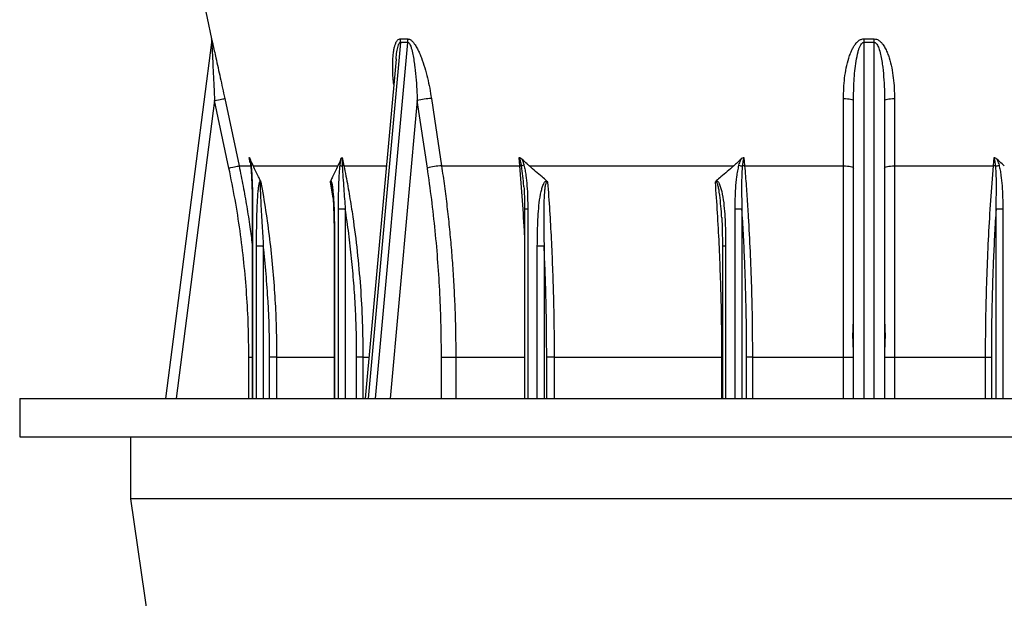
# Model space of a CAD drawing. Header units: millimetres. Extents: x 1225 to 2867, y 133 to 3867.
# Tile 2 of 11: x 1225 to 2176, y 693 to 1252. Entities that reach past the tile are written whole.
import ezdxf

# ---------------------------------------------------------------- set-up
doc = ezdxf.new("R2010")
doc.units = ezdxf.units.MM

msp = doc.modelspace()

# ---------------------------------------------------------------- linework, layer by layer
at = {"color": 7, "linetype": 'Continuous', "lineweight": 25}
for p, q in [((1370.54, 1419.35), (1409.98, 1233.79)), ((1365.69, 886), (1410.12, 1230.49)), ((1410.12, 1230.49), (1410.12, 1230.43)), ((1588.31, 1214.28), (1558.37, 886)), ((1588.32, 1214.39), (1588.31, 1214.28)), ((1588.36, 1214.28), (1588.39, 1214.57)), ((1426.8, 1108.92), (1412.93, 1174.11)), ((1618.63, 1108.92), (1608.83, 1174.11)), ((2030.54, 886), (2030.54, 1174.11)), ((2060.54, 1174.11), (2060.54, 886)), ((1447.02, 1116.57), (1446.94, 1116.96)), ((1536.38, 1119.25), (1538.03, 1111)), ((1708.08, 1111), (1707.39, 1119.25)), ((1924.61, 1119.25), (1925.29, 1111)), ((2165.78, 1111), (2166.46, 1119.25)), ((1436.57, 1111), (1448.06, 1111)), ((1450.28, 1111), (1532.14, 1111)), ((1632.33, 1111), (1708.08, 1111)), ((1717.11, 1111), (1914.74, 1111)), ((1925.29, 1111), (2020.93, 1111)), ((2070.14, 1111), (2165.78, 1111)), ((1526.23, 1091.72), (1526.18, 1092.04)), ((1711.88, 1090.63), (1711.87, 1090.87)), ((1449.31, 1069.25), (1449.31, 886)), ((1539.26, 1069.25), (1532.73, 1069.25)), ((1712.6, 1069.25), (1712.6, 886)), ((1922.7, 1069.25), (1916.17, 1069.25)), ((2174.9, 1069.25), (2168.37, 1069.25)), ((1903.15, 1060.65), (1903.13, 1060.97)), ((1460.05, 1033.34), (1453.51, 1033.34)), ((1528.52, 1033.34), (1528.52, 886)), ((1731.46, 1033.34), (1724.92, 1033.34)), ((1903.84, 1033.34), (1903.84, 886)), ((1472.93, 925.87), (1466.16, 925.87)), ((1556.33, 925.87), (1550.27, 925.87)), ((1632.25, 925.87), (1646.09, 925.87)), ((1741.19, 925.87), (1733.99, 925.87)), ((1741.19, 925.87), (1903.34, 925.87)), ((1932.84, 925.87), (1927.26, 925.87)), ((1932.84, 925.87), (2020.95, 925.87)), ((2020.95, 925.87), (2030.54, 925.87)), ((2060.54, 925.87), (2070.12, 925.87)), ((2070.12, 925.87), (2158.24, 925.87)), ((2158.24, 925.87), (2163.81, 925.87)), ((1224.54, 886), (1224.54, 849)), ((1224.54, 886), (2866.54, 886)), ((1224.54, 849), (2866.54, 849)), ((1331.54, 849), (1331.54, 789)), ((1331.54, 789), (1350.54, 659)), ((2759.54, 789), (1331.54, 789))]:
    msp.add_line(p, q, dxfattribs=at)
at = {"color": 1, "linetype": 'Continuous', "lineweight": 25}
for p, q in [((1409.98, 1233.79), (1409.99, 1233.84)), ((1409.99, 1233.84), (1410.1, 1233.44)), ((1592.7, 1230.49), (1561.28, 886)), ((1568.35, 886), (1599.77, 1230.49)), ((2040.54, 1230.49), (2040.54, 886)), ((2050.54, 886), (2050.54, 1230.49)), ((1412.93, 1174.11), (1375.78, 886)), ((1608.83, 1174.11), (1582.55, 886)), ((1447.44, 1114.07), (1446.41, 1119.25)), ((1538.03, 1111), (1578.89, 1111)), ((1527.47, 1079.79), (1524.94, 1095.19)), ((1526.29, 1091.37), (1526.42, 1090.62)), ((1449.69, 1069.25), (1449.31, 1069.25)), ((1449.69, 1069.25), (1449.69, 886)), ((1532.73, 886), (1532.73, 1069.25)), ((1539.26, 1069.25), (1539.26, 886)), ((1715.68, 1069.25), (1712.6, 1069.25)), ((1715.68, 1069.25), (1715.68, 886)), ((1916.17, 886), (1916.17, 1069.25)), ((1922.7, 1069.25), (1922.7, 886)), ((2168.37, 886), (2168.37, 1069.25)), ((2174.9, 1069.25), (2174.9, 886)), ((1903.17, 1060.3), (1903.32, 1057.47)), ((1453.51, 886), (1453.51, 1033.34)), ((1460.05, 1033.34), (1460.05, 886)), ((1528.9, 1033.34), (1528.52, 1033.34)), ((1528.9, 1033.34), (1528.9, 886)), ((1724.92, 886), (1724.92, 1033.34)), ((1731.46, 1033.34), (1731.46, 886)), ((1906.93, 1033.34), (1903.84, 1033.34)), ((1906.93, 1033.34), (1906.93, 886)), ((1446.06, 925.87), (1449.31, 925.87)), ((1446.06, 886), (1446.06, 925.87)), ((1466.16, 886), (1466.16, 925.87)), ((1472.93, 925.87), (1528.52, 925.87)), ((1472.93, 925.87), (1472.93, 886)), ((1550.27, 886), (1550.27, 925.87)), ((1556.33, 925.87), (1562, 925.87)), ((1556.33, 925.87), (1556.33, 886)), ((1632.25, 886), (1632.25, 925.87)), ((1646.09, 925.87), (1712.6, 925.87)), ((1646.09, 925.87), (1646.09, 886)), ((1733.99, 886), (1733.99, 925.87)), ((1741.19, 925.87), (1741.19, 886)), ((1903.84, 925.87), (1903.34, 925.87)), ((1903.34, 886), (1903.34, 925.87)), ((1927.26, 886), (1927.26, 925.87)), ((1932.84, 925.87), (1932.84, 886)), ((2020.95, 886), (2020.95, 925.87)), ((2070.12, 925.87), (2070.12, 886)), ((2158.24, 886), (2158.24, 925.87)), ((2163.81, 925.87), (2163.81, 886))]:
    msp.add_line(p, q, dxfattribs=at)
at = {"color": 7, "linetype": 'Continuous', "lineweight": 25, "flags": 128}
for points in [[(2040.61, 1233.84), (2040.6, 1233.43), (2040.59, 1233.01), (2040.58, 1232.59), (2040.57, 1232.17), (2040.56, 1231.75), (2040.56, 1231.33), (2040.55, 1230.9), (2040.54, 1230.49)], [(2050.54, 1230.49), (2050.53, 1230.9), (2050.52, 1231.33), (2050.51, 1231.75), (2050.5, 1232.17), (2050.49, 1232.59), (2050.48, 1233.01), (2050.47, 1233.43), (2050.46, 1233.84)], [(1412.93, 1174.11), (1414.8, 1174.5), (1416.59, 1174.89), (1418.25, 1175.24), (1419.72, 1175.55), (1420.93, 1175.81), (1421.86, 1176.01), (1422.46, 1176.13), (1422.71, 1176.19)], [(1422.71, 1176.19), (1426.87, 1156.62), (1436.57, 1111)], [(1622.53, 1176.19), (1625.48, 1156.62), (1632.33, 1111)], [(2020.93, 1111), (2020.93, 1130.56), (2020.92, 1176.19)], [(2020.92, 1176.19), (2022.82, 1176.13), (2024.63, 1176.01), (2026.29, 1175.81), (2027.74, 1175.55), (2028.93, 1175.24), (2029.81, 1174.89), (2030.35, 1174.5), (2030.54, 1174.11)], [(2060.54, 1174.11), (2060.72, 1174.5), (2061.26, 1174.89), (2062.14, 1175.24), (2063.33, 1175.55), (2064.78, 1175.81), (2066.44, 1176.01), (2068.25, 1176.13), (2070.15, 1176.19)], [(2070.15, 1176.19), (2070.15, 1156.62), (2070.14, 1111)], [(1426.8, 1108.92), (1428.66, 1109.32), (1430.45, 1109.7), (1432.11, 1110.05), (1433.58, 1110.36), (1434.8, 1110.62), (1435.72, 1110.82), (1436.32, 1110.95), (1436.57, 1111)], [(2020.93, 1111), (2022.82, 1110.95), (2024.63, 1110.82), (2026.29, 1110.62), (2027.75, 1110.36), (2028.93, 1110.05), (2029.81, 1109.7), (2030.35, 1109.32), (2030.54, 1108.92)], [(2060.54, 1108.92), (2060.72, 1109.32), (2061.26, 1109.7), (2062.14, 1110.05), (2063.33, 1110.36), (2064.78, 1110.62), (2066.44, 1110.82), (2068.25, 1110.95), (2070.14, 1111)]]:
    msp.add_lwpolyline(points, dxfattribs=at)
at = {"color": 7, "linetype": 'Continuous', "lineweight": 25}
for centre, radius, start, end in [((1400.2, 1231.71), 10, 352.7223, 12.02007), ((1400.21, 1231.76), 9.99, 352.65025, 12.01081), ((1578.77, 1231.99), 14.01, 353.84775, 7.62062), ((1585.68, 1231.54), 14.12, 355.72733, 9.39559), ((1624.18, 1119.13), 57.08, 91.64699, 105.6006), ((1537.7, 1117.27), 6.58, 238.46436, 258.7658), ((1539.9, 1088.56), 22.52, 94.76707, 98.90446), ((1633.98, 1053.94), 57.09, 91.65536, 105.60013), ((1707.82, 1102.51), 8.5, 77.62707, 88.25766), ((1717.53, 1092.53), 19.9, 106.13815, 113.3523), ((1933.35, 1156.16), 46.51, 253.12945, 257.20188), ((1926.33, 1085.87), 25.15, 92.35432, 97.49141), ((2164.74, 1085.87), 25.15, 82.50859, 87.64568), ((2157.72, 1156.16), 46.51, 282.79812, 286.87055)]:
    msp.add_arc(centre, radius, start, end, dxfattribs=at)
at = {"color": 1, "linetype": 'Continuous', "lineweight": 25}
msp.add_arc((1448.45, 1111.08), 0.649, 117.0391, 175.95189, dxfattribs=at)
at = {"color": 7, "linetype": 'Continuous', "lineweight": 25}
for points, knots in [([(1410.1, 1233.44), (1410.2, 1233), (1410.4, 1232.18), (1410.85, 1230.23), (1411.36, 1227.98), (1411.98, 1225.28), (1412.92, 1221.1), (1414.34, 1214.7), (1415.58, 1209.16), (1416.31, 1205.81), (1416.33, 1205.71)], [0, 0, 0, 0, 0.094086, 0.172497, 0.252855, 0.359403, 0.46606, 0.684855, 0.990167, 1, 1, 1, 1]), ([(1410.12, 1230.49), (1410.13, 1230.47), (1410.13, 1230.44), (1410.17, 1229.9), (1410.24, 1228.66), (1410.34, 1226.87), (1410.51, 1223.64), (1410.76, 1218.87), (1411.08, 1212.68), (1411.5, 1204.41), (1412, 1194.08), (1412.51, 1183.28), (1412.82, 1176.62), (1412.93, 1174.11)], [0, 0, 0, 0, 0.0108624, 0.0227203, 0.0567474, 0.0913273, 0.1264866, 0.2340074, 0.3426632, 0.4484078, 0.659941, 0.8720249, 1, 1, 1, 1]), ([(1599.62, 1233.84), (1600.23, 1233.77), (1601.6, 1233.59), (1603.54, 1232.11), (1605.26, 1230.24), (1607.11, 1227.65), (1609.09, 1224.24), (1611.09, 1219.97), (1613.52, 1213.9), (1616.19, 1205.96), (1618.82, 1196.11), (1620.94, 1186.16), (1622, 1179.51), (1622.53, 1176.19)], [0, 0, 0, 0, 0.03822, 0.085308, 0.124985, 0.164771, 0.236619, 0.308847, 0.381023, 0.53531, 0.690118, 0.845256, 1, 1, 1, 1]), ([(1599.77, 1230.49), (1599.92, 1230.47), (1600.24, 1230.44), (1600.98, 1229.9), (1601.75, 1228.65), (1602.51, 1226.87), (1603.54, 1223.63), (1604.66, 1218.87), (1605.68, 1212.67), (1606.79, 1204.41), (1607.8, 1194.07), (1608.48, 1183.27), (1608.73, 1176.62), (1608.83, 1174.11)], [0, 0, 0, 0, 0.010862, 0.022719, 0.056744, 0.091568, 0.126491, 0.234476, 0.34269, 0.448429, 0.660205, 0.872031, 1, 1, 1, 1]), ([(2020.92, 1176.19), (2020.96, 1179.48), (2021.05, 1186.09), (2021.89, 1195.96), (2023.42, 1205.74), (2025.44, 1213.76), (2027.6, 1220.03), (2029.43, 1224.13), (2031.4, 1227.54), (2033.47, 1230.27), (2035.86, 1232.43), (2038.37, 1233.7), (2039.96, 1233.8), (2040.61, 1233.84)], [0, 0, 0, 0, 0.153595, 0.307574, 0.461236, 0.614398, 0.692234, 0.770002, 0.82253, 0.874948, 0.927842, 0.970347, 1, 1, 1, 1]), ([(2030.54, 1174.11), (2030.64, 1180.48), (2030.78, 1190.07), (2031.81, 1202.81), (2033.01, 1212.24), (2034.39, 1219.39), (2035.83, 1224.22), (2036.84, 1226.84), (2037.89, 1228.75), (2038.87, 1229.82), (2039.52, 1230.28), (2040.08, 1230.48), (2040.42, 1230.48), (2040.54, 1230.49)], [0, 0, 0, 0, 0.325373, 0.488961, 0.652499, 0.810564, 0.859947, 0.909632, 0.953409, 0.970657, 0.982702, 0.994011, 1, 1, 1, 1]), ([(2050.46, 1233.84), (2051.3, 1233.77), (2053.19, 1233.59), (2055.58, 1232.11), (2057.58, 1230.24), (2059.6, 1227.65), (2061.63, 1224.24), (2063.5, 1219.97), (2065.58, 1213.9), (2067.61, 1205.96), (2069.17, 1196.11), (2070.02, 1186.16), (2070.11, 1179.51), (2070.15, 1176.19)], [0, 0, 0, 0, 0.03822, 0.085307, 0.124985, 0.164771, 0.23662, 0.308847, 0.381023, 0.53531, 0.690118, 0.845256, 1, 1, 1, 1]), ([(2050.54, 1230.49), (2050.75, 1230.47), (2051.2, 1230.44), (2052.2, 1229.9), (2053.23, 1228.66), (2054.19, 1226.87), (2055.5, 1223.64), (2056.77, 1218.87), (2057.94, 1212.68), (2059.09, 1204.41), (2060, 1194.08), (2060.47, 1183.28), (2060.52, 1176.62), (2060.54, 1174.11)], [0, 0, 0, 0, 0.0108624, 0.0227203, 0.0567474, 0.0913273, 0.1264866, 0.2340074, 0.3426632, 0.4484078, 0.659941, 0.8720249, 1, 1, 1, 1]), ([(1446.41, 1119.25), (1446.41, 1119.25), (1446.48, 1119.19), (1446.77, 1118.82), (1447.08, 1118.13), (1447.3, 1117.65)], [0, 0, 0, 0, 0.006779, 0.298222, 1, 1, 1, 1]), ([(1446.97, 1116.96), (1446.98, 1116.89), (1447.08, 1116.44), (1447.27, 1115.3), (1447.55, 1113.45), (1447.71, 1111.95), (1447.81, 1111.12)], [0, 0, 0, 0, 0.040587, 0.255705, 0.587087, 1, 1, 1, 1]), ([(1450.28, 1111), (1449.99, 1111.62), (1448.99, 1113.8), (1448.01, 1116.04), (1447.3, 1117.65)], [0, 0, 0, 0, 0.284101, 1, 1, 1, 1]), ([(1447.3, 1117.65), (1447.38, 1117.21), (1447.74, 1115.29), (1447.98, 1113.24), (1448.16, 1111.65)], [0, 0, 0, 0, 0.227992, 1, 1, 1, 1]), ([(1535.11, 1117.65), (1534.61, 1116.5), (1533.63, 1114.25), (1532.63, 1112.07), (1532.14, 1111)], [0, 0, 0, 0, 0.512237, 1, 1, 1, 1]), ([(1534.26, 1111.65), (1534.44, 1113.24), (1534.67, 1115.29), (1535.03, 1117.21), (1535.11, 1117.65)], [0, 0, 0, 0, 0.772007, 1, 1, 1, 1]), ([(1535.11, 1117.65), (1535.34, 1118.11), (1535.68, 1118.8), (1536.19, 1119.18), (1536.38, 1119.25), (1536.38, 1119.25)], [0, 0, 0, 0, 0.6671411, 0.9932195, 1, 1, 1, 1]), ([(1536.38, 1119.25), (1536.38, 1119.23), (1536.34, 1118.92), (1536.26, 1117.67), (1536.26, 1114.86), (1536.36, 1112.34), (1536.42, 1110.81)], [0, 0, 0, 0, 0.009064, 0.119737, 0.468035, 1, 1, 1, 1]), ([(1707.39, 1119.25), (1707.4, 1119.25), (1707.61, 1119.2), (1708.53, 1118.87), (1709.32, 1118.18), (1709.93, 1117.65)], [0, 0, 0, 0, 0.006788, 0.230558, 1, 1, 1, 1]), ([(1709.64, 1110.81), (1709.42, 1111.96), (1708.99, 1114.28), (1708.33, 1117.15), (1707.62, 1118.74), (1707.39, 1119.25)], [0, 0, 0, 0, 0.40354, 0.808921, 1, 1, 1, 1]), ([(1717.11, 1111), (1716.43, 1111.62), (1714, 1113.8), (1711.63, 1116.04), (1709.93, 1117.65)], [0, 0, 0, 0, 0.284101, 1, 1, 1, 1]), ([(1709.93, 1117.65), (1710.34, 1116.68), (1711.17, 1114.74), (1711.72, 1112.69), (1712, 1111.65)], [0, 0, 0, 0, 0.497011, 1, 1, 1, 1]), ([(1921.92, 1117.65), (1920.71, 1116.5), (1918.34, 1114.25), (1915.92, 1112.07), (1914.74, 1111)], [0, 0, 0, 0, 0.512236, 1, 1, 1, 1]), ([(1919.85, 1111.65), (1920.29, 1113.24), (1920.86, 1115.29), (1921.72, 1117.21), (1921.92, 1117.65)], [0, 0, 0, 0, 0.772008, 1, 1, 1, 1]), ([(1921.92, 1117.65), (1922.46, 1118.11), (1923.25, 1118.8), (1924.26, 1119.18), (1924.61, 1119.25), (1924.61, 1119.25)], [0, 0, 0, 0, 0.6671481, 0.993223, 1, 1, 1, 1]), ([(1924.61, 1119.25), (1924.6, 1119.23), (1924.46, 1118.92), (1924.02, 1117.67), (1923.47, 1114.86), (1923.21, 1112.34), (1923.05, 1110.81)], [0, 0, 0, 0, 0.009064, 0.119737, 0.468035, 1, 1, 1, 1]), ([(2166.46, 1119.25), (2166.47, 1119.25), (2166.77, 1119.19), (2167.78, 1118.82), (2168.58, 1118.14), (2169.15, 1117.65)], [0, 0, 0, 0, 0.006779, 0.294198, 1, 1, 1, 1]), ([(2168.02, 1110.81), (2167.86, 1112.33), (2167.58, 1114.85), (2167.08, 1117.71), (2166.58, 1118.94), (2166.46, 1119.25)], [0, 0, 0, 0, 0.53198, 0.880289, 1, 1, 1, 1]), ([(2176.33, 1111), (2175.65, 1111.62), (2173.22, 1113.8), (2170.85, 1116.04), (2169.15, 1117.65)], [0, 0, 0, 0, 0.284101, 1, 1, 1, 1]), ([(2169.15, 1117.65), (2169.35, 1117.21), (2170.21, 1115.29), (2170.78, 1113.24), (2171.22, 1111.65)], [0, 0, 0, 0, 0.227992, 1, 1, 1, 1]), ([(1446.06, 925.87), (1445.95, 936.06), (1445.75, 956.44), (1444.1, 986.96), (1441.46, 1017.53), (1437.69, 1048.09), (1432.92, 1078.63), (1428.84, 1098.83), (1426.8, 1108.92)], [0, 0, 0, 0, 0.165732, 0.331515, 0.497247, 0.664814, 0.832433, 1, 1, 1, 1]), ([(1447.82, 1111.12), (1447.84, 1110.95), (1447.99, 1109.71), (1448.21, 1107.16), (1448.48, 1103.27), (1448.74, 1098.33), (1448.98, 1092.35), (1449.17, 1085.28), (1449.29, 1077.51), (1449.3, 1072.07), (1449.31, 1069.25)], [0, 0, 0, 0, 0.013266, 0.093257, 0.184814, 0.29526, 0.44748, 0.61272, 0.799384, 1, 1, 1, 1]), ([(1448.16, 1111.65), (1448.32, 1110.03), (1448.63, 1106.79), (1449.05, 1100.15), (1449.42, 1091.4), (1449.65, 1080.52), (1449.67, 1073.01), (1449.69, 1069.25)], [0, 0, 0, 0, 0.1174264, 0.2349186, 0.4722038, 0.7358571, 1, 1, 1, 1]), ([(1457.24, 1096.65), (1456.63, 1097.85), (1454.27, 1102.5), (1451.98, 1107.38), (1450.28, 1111)], [0, 0, 0, 0, 0.256543, 1, 1, 1, 1]), ([(1532.14, 1111), (1530.43, 1107.38), (1528.14, 1102.5), (1525.78, 1097.85), (1525.18, 1096.65)], [0, 0, 0, 0, 0.743457, 1, 1, 1, 1]), ([(1532.73, 1069.25), (1532.74, 1072.58), (1532.76, 1079.25), (1532.95, 1089.68), (1533.29, 1098.64), (1533.73, 1106.13), (1534.08, 1109.81), (1534.26, 1111.65)], [0, 0, 0, 0, 0.234218, 0.468697, 0.733294, 0.866696, 1, 1, 1, 1]), ([(1536.42, 1110.81), (1536.61, 1107.18), (1536.99, 1099.9), (1537.99, 1086.04), (1538.76, 1075.81), (1539.26, 1069.25)], [0, 0, 0, 0, 0.263424, 0.527725, 1, 1, 1, 1]), ([(1538.03, 1111), (1538.67, 1107.74), (1540.59, 1097.96), (1543.49, 1081.59), (1547.3, 1057.25), (1550.99, 1028.16), (1554.05, 994.22), (1555.98, 960.11), (1556.21, 937.28), (1556.33, 925.87)], [0, 0, 0, 0, 0.0536112, 0.1608385, 0.2681221, 0.4505328, 0.6329438, 0.8164718, 1, 1, 1, 1]), ([(1632.25, 925.87), (1632.17, 936.06), (1632.03, 956.44), (1630.86, 986.96), (1628.99, 1017.53), (1626.33, 1048.09), (1622.96, 1078.63), (1620.07, 1098.83), (1618.63, 1108.92)], [0, 0, 0, 0, 0.165732, 0.331515, 0.497247, 0.664814, 0.832433, 1, 1, 1, 1]), ([(1632.33, 1111), (1633.28, 1104.47), (1635.18, 1091.41), (1637.64, 1071.71), (1639.8, 1051.92), (1641.65, 1032.06), (1643.22, 1011.62), (1644.48, 990.63), (1645.4, 969.08), (1645.98, 947.49), (1646.05, 933.08), (1646.09, 925.87)], [0, 0, 0, 0, 0.107253, 0.214533, 0.321813, 0.429311, 0.536809, 0.65247, 0.768131, 0.884066, 1, 1, 1, 1]), ([(1712, 1111.65), (1712.38, 1110.03), (1713.14, 1106.79), (1714.14, 1100.15), (1715.03, 1091.4), (1715.59, 1080.52), (1715.65, 1073.01), (1715.68, 1069.25)], [0, 0, 0, 0, 0.117426, 0.234919, 0.472204, 0.735857, 1, 1, 1, 1]), ([(1733.91, 1096.65), (1732.45, 1097.85), (1726.76, 1102.5), (1721.23, 1107.38), (1717.11, 1111)], [0, 0, 0, 0, 0.256543, 1, 1, 1, 1]), ([(1914.74, 1111), (1910.62, 1107.38), (1905.09, 1102.5), (1899.4, 1097.85), (1897.94, 1096.65)], [0, 0, 0, 0, 0.743457, 1, 1, 1, 1]), ([(1916.17, 1069.25), (1916.19, 1072.58), (1916.24, 1079.25), (1916.71, 1089.68), (1917.52, 1098.64), (1918.58, 1106.13), (1919.43, 1109.81), (1919.85, 1111.65)], [0, 0, 0, 0, 0.234218, 0.468697, 0.733294, 0.866695, 1, 1, 1, 1]), ([(1923.05, 1110.81), (1922.81, 1107.18), (1922.34, 1099.9), (1922.28, 1086.04), (1922.54, 1075.81), (1922.7, 1069.25)], [0, 0, 0, 0, 0.263424, 0.527725, 1, 1, 1, 1]), ([(1925.29, 1111), (1925.56, 1107.74), (1926.35, 1097.96), (1927.55, 1081.59), (1929.11, 1057.25), (1930.64, 1028.16), (1931.9, 994.22), (1932.69, 960.11), (1932.79, 937.28), (1932.84, 925.87)], [0, 0, 0, 0, 0.0536112, 0.1608385, 0.2681221, 0.4505328, 0.6329438, 0.8164718, 1, 1, 1, 1]), ([(2020.95, 925.87), (2020.95, 932.54), (2020.95, 945.88), (2020.95, 965.87), (2020.95, 985.86), (2020.95, 1005.83), (2020.95, 1026.28), (2020.94, 1047.19), (2020.94, 1068.53), (2020.94, 1089.82), (2020.93, 1103.94), (2020.93, 1111)], [0, 0, 0, 0, 0.107253, 0.214533, 0.321813, 0.429311, 0.536809, 0.65247, 0.768131, 0.884066, 1, 1, 1, 1]), ([(2070.14, 1111), (2070.14, 1104.47), (2070.14, 1091.41), (2070.13, 1071.71), (2070.13, 1051.92), (2070.13, 1032.06), (2070.12, 1011.62), (2070.12, 990.63), (2070.12, 969.08), (2070.12, 947.49), (2070.12, 933.08), (2070.12, 925.87)], [0, 0, 0, 0, 0.1072529, 0.2145331, 0.3218132, 0.4293111, 0.5368089, 0.6524701, 0.7681315, 0.8840658, 1, 1, 1, 1]), ([(2158.24, 925.87), (2158.24, 929.21), (2158.25, 939.21), (2158.4, 955.87), (2158.83, 980.53), (2159.69, 1009.81), (2161.19, 1043.68), (2163.17, 1077.46), (2164.91, 1099.82), (2165.78, 1111)], [0, 0, 0, 0, 0.053611, 0.160839, 0.268122, 0.450534, 0.632946, 0.816473, 1, 1, 1, 1]), ([(2168.37, 1069.25), (2168.55, 1076.63), (2168.81, 1087.26), (2168.67, 1101.12), (2168.24, 1107.58), (2168.02, 1110.81)], [0, 0, 0, 0, 0.531556, 0.765564, 1, 1, 1, 1]), ([(2171.22, 1111.65), (2171.6, 1110.03), (2172.36, 1106.79), (2173.36, 1100.15), (2174.25, 1091.4), (2174.81, 1080.52), (2174.87, 1073.01), (2174.9, 1069.25)], [0, 0, 0, 0, 0.1174264, 0.2349186, 0.4722038, 0.7358571, 1, 1, 1, 1]), ([(1453.51, 1033.34), (1453.54, 1040.01), (1453.58, 1050.36), (1453.84, 1064.38), (1454.23, 1075.38), (1454.83, 1084.01), (1455.46, 1090.23), (1455.94, 1093.25), (1456.44, 1095.28), (1456.78, 1096.22), (1457.1, 1096.59), (1457.21, 1096.64), (1457.24, 1096.65)], [0, 0, 0, 0, 0.305572, 0.474421, 0.643265, 0.811614, 0.875261, 0.938587, 0.959644, 0.985975, 0.997059, 1, 1, 1, 1]), ([(1457.74, 1095.19), (1457.7, 1095.3), (1457.64, 1095.47), (1457.55, 1095.63), (1457.48, 1095.7), (1457.41, 1095.72), (1457.34, 1095.67), (1457.29, 1095.55), (1457.16, 1095.14), (1457.09, 1094.28), (1457.02, 1092.27), (1457.04, 1089.33), (1457.24, 1083.2), (1457.62, 1074.74), (1458.24, 1063.95), (1459.08, 1050.15), (1459.67, 1039.94), (1460.05, 1033.34)], [0, 0, 0, 0, 0.006295, 0.009948, 0.012052, 0.014831, 0.017855, 0.0205, 0.024611, 0.045072, 0.063603, 0.124252, 0.185016, 0.353589, 0.522298, 0.691011, 1, 1, 1, 1]), ([(1457.24, 1096.65), (1457.32, 1096.47), (1457.5, 1096.07), (1457.66, 1095.51), (1457.74, 1095.2), (1457.74, 1095.19)], [0, 0, 0, 0, 0.4473, 0.988729, 1, 1, 1, 1]), ([(1457.74, 1095.19), (1459.32, 1086.07), (1462.46, 1067.81), (1466.17, 1040.2), (1469.13, 1012.46), (1471.19, 985.22), (1472.63, 956.35), (1472.82, 936.77), (1472.93, 925.87)], [0, 0, 0, 0, 0.163474, 0.326948, 0.491079, 0.655209, 0.808127, 1, 1, 1, 1]), ([(1524.94, 1095.19), (1524.94, 1095.2), (1524.94, 1095.5), (1524.95, 1096.06), (1525.11, 1096.47), (1525.18, 1096.65)], [0, 0, 0, 0, 0.0112693, 0.5393376, 1, 1, 1, 1]), ([(1525.18, 1096.65), (1525.2, 1096.64), (1525.32, 1096.59), (1525.63, 1096.22), (1525.98, 1095.28), (1526.48, 1093.25), (1526.95, 1090.23), (1527.59, 1084.01), (1528.19, 1075.38), (1528.57, 1064.38), (1528.84, 1050.36), (1528.88, 1040.01), (1528.9, 1033.34)], [0, 0, 0, 0, 0.002941, 0.014025, 0.040356, 0.061413, 0.124739, 0.188386, 0.356735, 0.525579, 0.694428, 1, 1, 1, 1]), ([(1724.92, 1033.34), (1724.98, 1040.01), (1725.08, 1050.36), (1725.72, 1064.38), (1726.65, 1075.38), (1728.1, 1084.01), (1729.63, 1090.23), (1730.78, 1093.25), (1731.98, 1095.28), (1732.82, 1096.22), (1733.58, 1096.59), (1733.86, 1096.64), (1733.91, 1096.65)], [0, 0, 0, 0, 0.305572, 0.474421, 0.643265, 0.811614, 0.875261, 0.938587, 0.959644, 0.985975, 0.997059, 1, 1, 1, 1]), ([(1734.87, 1095.19), (1734.8, 1095.3), (1734.67, 1095.47), (1734.47, 1095.63), (1734.31, 1095.7), (1734.15, 1095.72), (1733.99, 1095.67), (1733.83, 1095.55), (1733.46, 1095.14), (1733.14, 1094.28), (1732.6, 1092.27), (1732.15, 1089.33), (1731.6, 1083.2), (1731.15, 1074.74), (1731.03, 1063.95), (1731.12, 1050.15), (1731.32, 1039.94), (1731.46, 1033.34)], [0, 0, 0, 0, 0.006295, 0.009948, 0.012052, 0.014831, 0.017855, 0.0205, 0.024611, 0.045072, 0.063603, 0.124252, 0.185016, 0.353588, 0.522298, 0.691011, 1, 1, 1, 1]), ([(1733.91, 1096.65), (1734.1, 1096.47), (1734.51, 1096.07), (1734.76, 1095.51), (1734.87, 1095.2), (1734.87, 1095.19)], [0, 0, 0, 0, 0.447306, 0.988731, 1, 1, 1, 1]), ([(1734.87, 1095.19), (1735.53, 1086.07), (1736.83, 1067.81), (1738.38, 1040.2), (1739.61, 1012.46), (1740.47, 985.22), (1741.06, 956.35), (1741.14, 936.77), (1741.19, 925.87)], [0, 0, 0, 0, 0.163474, 0.326948, 0.491079, 0.655209, 0.808127, 1, 1, 1, 1]), ([(1897.09, 1095.19), (1897.09, 1095.2), (1897.17, 1095.5), (1897.35, 1096.06), (1897.75, 1096.47), (1897.94, 1096.65)], [0, 0, 0, 0, 0.011271, 0.539339, 1, 1, 1, 1]), ([(1903.34, 925.87), (1903.34, 929.21), (1903.32, 939.21), (1903.17, 955.87), (1902.77, 979.2), (1902.02, 1005.81), (1900.78, 1035.71), (1899.18, 1065.54), (1897.79, 1085.31), (1897.09, 1095.19)], [0, 0, 0, 0, 0.058696, 0.176093, 0.293551, 0.469751, 0.645952, 0.822976, 1, 1, 1, 1]), ([(1897.94, 1096.65), (1898, 1096.64), (1898.27, 1096.59), (1899.03, 1096.22), (1899.87, 1095.28), (1901.07, 1093.25), (1902.22, 1090.23), (1903.75, 1084.01), (1905.2, 1075.38), (1906.13, 1064.38), (1906.77, 1050.36), (1906.87, 1040.01), (1906.93, 1033.34)], [0, 0, 0, 0, 0.002941, 0.014025, 0.040356, 0.061413, 0.124739, 0.188386, 0.356735, 0.525579, 0.694428, 1, 1, 1, 1]), ([(1526.19, 1092.04), (1526.23, 1091.8), (1526.37, 1091.01), (1526.63, 1089.23), (1526.95, 1086.61), (1527.24, 1083.27), (1527.5, 1079.35), (1527.77, 1074.26), (1528.05, 1067.9), (1528.27, 1060.28), (1528.43, 1051.69), (1528.51, 1042.63), (1528.51, 1036.38), (1528.52, 1033.34)], [0, 0, 0, 0, 0.013973, 0.044906, 0.096543, 0.153013, 0.218219, 0.297922, 0.412202, 0.541858, 0.684273, 0.846265, 1, 1, 1, 1]), ([(1711.88, 1090.87), (1711.89, 1090.81), (1712.11, 1088.39), (1712.33, 1083.24), (1712.58, 1076.09), (1712.58, 1071.31), (1712.58, 1069.25)], [0, 0, 0, 0, 0.007986, 0.336852, 0.71407, 1, 1, 1, 1]), ([(1550.27, 925.87), (1550.22, 933.85), (1550.1, 949.8), (1549.15, 973.7), (1547.64, 997.62), (1545.48, 1021.55), (1542.76, 1045.46), (1540.43, 1061.32), (1539.26, 1069.25)], [0, 0, 0, 0, 0.166082, 0.332196, 0.498278, 0.665508, 0.83277, 1, 1, 1, 1]), ([(1927.26, 925.87), (1927.24, 933.85), (1927.19, 949.8), (1926.79, 973.7), (1926.17, 997.62), (1925.28, 1021.55), (1924.15, 1045.46), (1923.18, 1061.32), (1922.7, 1069.25)], [0, 0, 0, 0, 0.166082, 0.332196, 0.498278, 0.665508, 0.83277, 1, 1, 1, 1]), ([(2168.37, 1069.25), (2167.89, 1061.37), (2166.93, 1045.62), (2165.81, 1021.88), (2164.92, 998.01), (2164.28, 974.03), (2163.88, 949.96), (2163.84, 933.9), (2163.81, 925.87)], [0, 0, 0, 0, 0.166083, 0.332197, 0.49828, 0.665509, 0.832771, 1, 1, 1, 1]), ([(1903.15, 1060.97), (1903.29, 1058.36), (1903.59, 1052.6), (1903.79, 1043.38), (1903.82, 1036.79), (1903.84, 1033.34)], [0, 0, 0, 0, 0.2844098, 0.6257229, 1, 1, 1, 1]), ([(1466.16, 925.87), (1466.16, 943.84), (1465.65, 961.79), (1464.12, 988.68), (1463.48, 997.64), (1461.95, 1015.51), (1461.06, 1024.43), (1460.05, 1033.34)], [0, 0, 0, 0, 0.5, 0.5, 0.75, 0.75, 1, 1, 1, 1]), ([(1733.99, 925.87), (1733.95, 935.6), (1733.88, 955.08), (1733.33, 982.73), (1732.54, 1008.84), (1731.82, 1025.17), (1731.46, 1033.34)], [0, 0, 0, 0, 0.2709534, 0.5422091, 0.7710141, 1, 1, 1, 1]), ([(2030.54, 930.21), (2030.5, 931.76), (2030.43, 934.82), (2030.18, 939.59), (2030.02, 944.41), (2030.03, 949.29), (2030.19, 954.08), (2030.45, 958.68), (2030.51, 961.54), (2030.54, 962.97)], [0, 0, 0, 0, 0.146713, 0.289232, 0.43177, 0.577748, 0.723725, 0.861914, 1, 1, 1, 1]), ([(2060.54, 962.97), (2060.56, 961.54), (2060.62, 958.68), (2060.88, 954.08), (2061.04, 949.29), (2061.06, 944.41), (2060.89, 939.59), (2060.64, 934.82), (2060.57, 931.76), (2060.54, 930.21)], [0, 0, 0, 0, 0.138086, 0.276275, 0.422252, 0.56823, 0.710768, 0.853287, 1, 1, 1, 1])]:
    msp.add_open_spline(points, degree=3, knots=knots, dxfattribs=at)
at = {"color": 1, "linetype": 'Continuous', "lineweight": 25}
for points, knots in [([(1586.07, 1189.72), (1585.86, 1191.8), (1585.31, 1197.17), (1584.99, 1205.74), (1585.16, 1213.76), (1585.69, 1220.03), (1586.34, 1224.13), (1587.19, 1227.54), (1588.21, 1230.27), (1589.54, 1232.43), (1591.1, 1233.7), (1592.2, 1233.8), (1592.65, 1233.84)], [0, 0, 0, 0, 0.1230251, 0.3176419, 0.511626, 0.6102072, 0.7087014, 0.7752293, 0.8416186, 0.9086096, 0.9624436, 1, 1, 1, 1]), ([(1588.39, 1214.57), (1588.6, 1216.87), (1588.9, 1220.13), (1589.62, 1224.22), (1590.24, 1226.84), (1590.91, 1228.75), (1591.55, 1229.82), (1591.99, 1230.28), (1592.37, 1230.48), (1592.61, 1230.48), (1592.7, 1230.49)], [0, 0, 0, 0, 0.386471, 0.546407, 0.707325, 0.849106, 0.904968, 0.943977, 0.980606, 1, 1, 1, 1]), ([(1416.33, 1205.71), (1417.01, 1202.58), (1418.42, 1196.14), (1420.56, 1186.27), (1421.99, 1179.55), (1422.71, 1176.19)], [0, 0, 0, 0, 0.320996, 0.660479, 1, 1, 1, 1]), ([(1446.94, 1116.96), (1446.85, 1117.41), (1446.71, 1118.21), (1446.5, 1118.94), (1446.41, 1119.25)], [0, 0, 0, 0, 0.571989, 1, 1, 1, 1]), ([(1436.57, 1111), (1437.92, 1104.47), (1440.61, 1091.41), (1444.08, 1071.7), (1447.03, 1052.89), (1448.59, 1040.62), (1449.31, 1034.96)], [0, 0, 0, 0, 0.259351, 0.518769, 0.778186, 1, 1, 1, 1]), ([(1712.6, 1044.39), (1711.98, 1055.42), (1710.72, 1077.73), (1708.97, 1099.82), (1708.08, 1111)], [0, 0, 0, 0, 0.493939, 1, 1, 1, 1]), ([(1711.87, 1090.87), (1711.86, 1091.04), (1711.69, 1094.46), (1711.03, 1101.12), (1710.11, 1107.58), (1709.64, 1110.81)], [0, 0, 0, 0, 0.0258899, 0.5125004, 1, 1, 1, 1]), ([(1526.18, 1092.04), (1526.12, 1092.4), (1526, 1093.15), (1525.75, 1094.27), (1525.53, 1095.14), (1525.33, 1095.55), (1525.25, 1095.66), (1525.18, 1095.72), (1525.11, 1095.7), (1525.05, 1095.62), (1524.99, 1095.47), (1524.96, 1095.3), (1524.94, 1095.19)], [0, 0, 0, 0, 0.212374, 0.441857, 0.695229, 0.744907, 0.778894, 0.813486, 0.850746, 0.881144, 0.922051, 1, 1, 1, 1]), ([(1903.13, 1060.97), (1903.08, 1061.96), (1902.85, 1066.56), (1902.21, 1074.74), (1901.21, 1083.2), (1900.24, 1089.33), (1899.57, 1092.27), (1898.89, 1094.28), (1898.5, 1095.14), (1898.1, 1095.55), (1897.94, 1095.66), (1897.77, 1095.72), (1897.61, 1095.7), (1897.45, 1095.62), (1897.26, 1095.47), (1897.16, 1095.3), (1897.09, 1095.19)], [0, 0, 0, 0, 0.08165, 0.37829, 0.674688, 0.781529, 0.888167, 0.92075, 0.956726, 0.96378, 0.968605, 0.973517, 0.978808, 0.983123, 0.988932, 1, 1, 1, 1])]:
    msp.add_open_spline(points, degree=3, knots=knots, dxfattribs=at)
at = {"color": 7, "linetype": 'Continuous', "lineweight": 25}
for points in [[(1592.65, 1233.84), (1593.81, 1233.82), (1596.13, 1233.76), (1598.45, 1233.82), (1599.62, 1233.84)], [(1599.77, 1230.49), (1598.59, 1230.46), (1596.22, 1230.4), (1593.87, 1230.46), (1592.7, 1230.49)], [(2050.54, 1230.49), (2048.87, 1230.46), (2045.54, 1230.4), (2042.2, 1230.46), (2040.54, 1230.49)], [(2040.61, 1233.84), (2042.25, 1233.82), (2045.54, 1233.76), (2048.82, 1233.82), (2050.46, 1233.84)]]:
    msp.add_open_spline(points, degree=3, dxfattribs=at)

doc.saveas('drawing.dxf')
